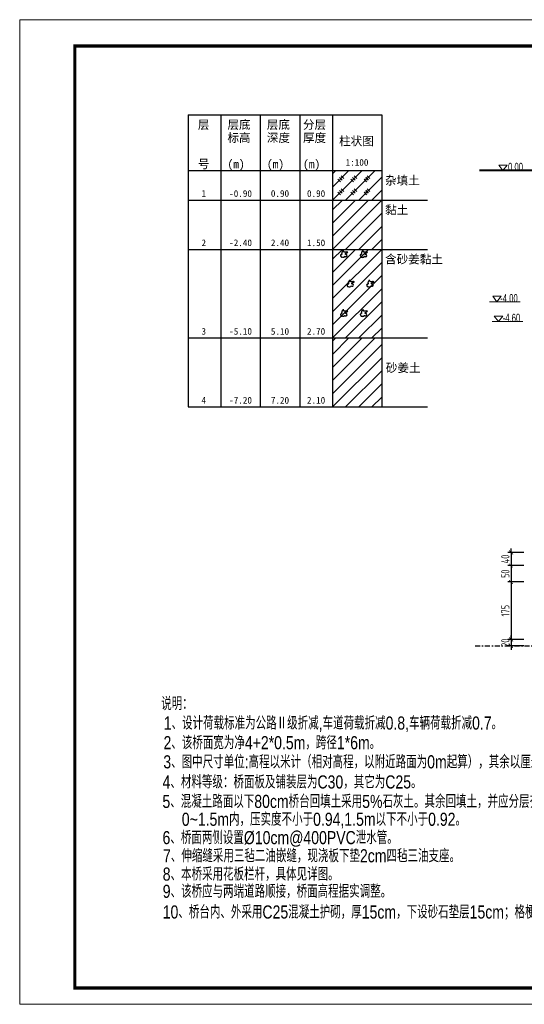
# Model space of a CAD drawing. Header units: inches. Extents: x 112594 to 193184, y 44995 to 116598.
# Tile 80 of 153: x 112594 to 114130, y 103116 to 106117. Entities that reach past the tile are written whole.
import ezdxf
from ezdxf.enums import TextEntityAlignment as Align

# ---------------------------------------------------------------- set-up
doc = ezdxf.new("R2010")
doc.units = ezdxf.units.IN
doc.header["$MEASUREMENT"] = 0
doc.linetypes.add('DASHDOTX2', pattern=[2, 1, -0.5, 0, -0.5])
doc.layers.get('0').update_dxf_attribs({"lineweight": 15})
for name, color, linetype in [('1', 7, 'Continuous'), ('6', 7, 'Continuous'), ('轴线', 3, 'DASHDOTX2')]:
    doc.layers.add(name, color=color, linetype=linetype)
doc.layers.add('BM1', color=7, linetype='Continuous', lineweight=15)
doc.layers.add('轮廓线', color=1, linetype='Continuous', lineweight=40)
doc.styles.add('hz-e', font='hztxt_e.shx', dxfattribs={"width": 0.75, "bigfont": 'hztxt.shx'})
doc.styles.add('HZTXT', font='tssdeng.shx', dxfattribs={"width": 0.75, "bigfont": 'hztxt.shx'})
doc.styles.get("Standard").update_dxf_attribs({"font": 'hztxt_e.shx', "width": 0.7, "bigfont": 'hztxt.shx'})
doc.styles.add('楷体', font='SimSun.ttf', dxfattribs={"width": 0.85})
doc.dimstyles.new('3', dxfattribs={"dimtxt": 25, "dimasz": 12, "dimexe": 10, "dimexo": 30, "dimgap": 5, "dimtad": 1, "dimdec": 0, "dimzin": 0, "dimdsep": 46, "dimtxsty": 'HZTXT', "dimblk": 'ARCHTICK', "dimcen": 0, "dimclrt": 7, "dimazin": 2, "dimtfac": 1, "dimtdec": 0, "dimtix": 1, "dimtmove": 2, "dimatfit": 3, "dimfxl": 250, "dimtolj": 1, "dimtzin": 0, "dimarcsym": 0})

# ---------------------------------------------------------------- blocks, each defined once
blk = doc.blocks.new('三角形')
at = {"layer": '轮廓线', "color": 0, "lineweight": 20}
for p, q in [((24441.9, 199232.1), (24477.5, 199232.1)), ((24459.3, 199208.6), (24441.9, 199232.1)), ((24477.5, 199232.1), (24459.3, 199208.6))]:
    blk.add_line(p, q, dxfattribs=at)
blk = doc.blocks.new('_ArchTick')
at = {"color": 0, "linetype": 'ByBlock', "const_width": 0.15}
blk.add_lwpolyline([(-0.5, -0.5), (0.5, 0.5)], dxfattribs=at)
blk = doc.blocks.new('*D2139')
at = {"color": 0, "lineweight": -2}
for p, q in [((114090.1, 104228.3), (114090.1, 104240.3)), ((114129, 104228.3), (114080.1, 104228.3)), ((114129, 104208.3), (114080.1, 104208.3)), ((114090.1, 104228.3), (114090.1, 104208.3)), ((114090.1, 104208.3), (114090.1, 104196.3))]:
    blk.add_line(p, q, dxfattribs=at)
at = {"color": 0, "lineweight": -2, "xscale": 12, "yscale": 12, "zscale": 12}
for p, rotation in [((114090.1, 104228.3), 270), ((114090.1, 104208.3), 90)]:
    blk.add_blockref('_ArchTick', p, dxfattribs=dict(at, rotation=rotation))
at = {"color": 7, "insert": (114072.6, 104218.3), "char_height": 25, "attachment_point": 5, "rotation": 90, "style": 'HZTXT'}
blk.add_mtext('\\A1;20', dxfattribs=at)
blk = doc.blocks.new('*D2153')
at = {"color": 0, "lineweight": -2}
for p, q in [((114129, 104453.3), (114080.1, 104453.3)), ((114090.1, 104453.3), (114090.1, 104403.3)), ((114129, 104403.3), (114080.1, 104403.3))]:
    blk.add_line(p, q, dxfattribs=at)
at = {"color": 0, "lineweight": -2, "xscale": 12, "yscale": 12, "zscale": 12}
for p, rotation in [((114090.1, 104453.3), 90), ((114090.1, 104403.3), 270)]:
    blk.add_blockref('_ArchTick', p, dxfattribs=dict(at, rotation=rotation))
at = {"color": 7, "insert": (114072.6, 104428.3), "char_height": 25, "attachment_point": 5, "rotation": 90, "style": 'HZTXT'}
blk.add_mtext('\\A1;50', dxfattribs=at)
blk = doc.blocks.new('*D2154')
at = {"color": 0, "lineweight": -2}
for p, q in [((114090.1, 104493.3), (114090.1, 104505.3)), ((114129, 104493.3), (114080.1, 104493.3)), ((114090.1, 104493.3), (114090.1, 104453.3)), ((114129, 104453.3), (114080.1, 104453.3)), ((114090.1, 104453.3), (114090.1, 104441.3))]:
    blk.add_line(p, q, dxfattribs=at)
at = {"color": 0, "lineweight": -2, "xscale": 12, "yscale": 12, "zscale": 12}
for p, rotation in [((114090.1, 104493.3), 270), ((114090.1, 104453.3), 90)]:
    blk.add_blockref('_ArchTick', p, dxfattribs=dict(at, rotation=rotation))
at = {"color": 7, "insert": (114072.6, 104473.3), "char_height": 25, "attachment_point": 5, "rotation": 90, "style": 'HZTXT'}
blk.add_mtext('\\A1;40', dxfattribs=at)
blk = doc.blocks.new('*D2161')
at = {"color": 0, "lineweight": -2}
for p, q in [((114129, 104403.3), (114080.1, 104403.3)), ((114090.1, 104403.3), (114090.1, 104228.3)), ((114129, 104228.3), (114080.1, 104228.3))]:
    blk.add_line(p, q, dxfattribs=at)
at = {"color": 0, "lineweight": -2, "xscale": 12, "yscale": 12, "zscale": 12}
for p, rotation in [((114090.1, 104403.3), 90), ((114090.1, 104228.3), 270)]:
    blk.add_blockref('_ArchTick', p, dxfattribs=dict(at, rotation=rotation))
at = {"color": 7, "insert": (114072.6, 104315.8), "char_height": 25, "attachment_point": 5, "rotation": 90, "style": 'HZTXT'}
blk.add_mtext('\\A1;175', dxfattribs=at)
blk = doc.blocks.new('SJ')
for p, q in [((0.14, 0.43), (0.13, 0.37)), ((0.13, 0.37), (0.14, 0.35)), ((0.17, 0.43), (0.14, 0.43)), ((0.14, 0.35), (0.16, 0.34)), ((0.16, 0.34), (0.2, 0.24)), ((0.22, 0.43), (0.17, 0.43)), ((0.2, 0.24), (0.24, 0.22)), ((0.24, 0.48), (0.22, 0.43)), ((0.27, 0.66), (0.24, 0.64)), ((0.24, 0.64), (0.28, 0.54)), ((0.25, 0.49), (0.24, 0.48)), ((0.24, 0.22), (0.31, 0.21)), ((0.28, 0.49), (0.25, 0.49)), ((0.28, 0.69), (0.27, 0.66)), ((0.3, 0.72), (0.28, 0.69)), ((0.28, 0.54), (0.28, 0.56)), ((0.28, 0.56), (0.28, 0.53)), ((0.28, 0.53), (0.28, 0.49)), ((0.28, 0.49), (0.28, 0.49)), ((0.32, 0.78), (0.3, 0.72)), ((0.31, 0.21), (0.35, 0.2)), ((0.35, 0.81), (0.32, 0.78)), ((0.37, 0.84), (0.35, 0.81)), ((0.35, 0.2), (0.38, 0.19)), ((0.43, 0.85), (0.37, 0.84)), ((0.38, 0.19), (0.43, 0.2)), ((0.47, 0.85), (0.43, 0.85)), ((0.43, 0.2), (0.52, 0.22)), ((0.44, 0.81), (0.45, 0.82)), ((0.44, 0.8), (0.44, 0.81)), ((0.5, 0.73), (0.44, 0.8)), ((0.45, 0.82), (0.47, 0.85)), ((0.56, 0.72), (0.5, 0.73)), ((0.52, 0.22), (0.54, 0.24)), ((0.54, 0.24), (0.55, 0.27)), ((0.55, 0.27), (0.57, 0.3)), ((0.61, 0.72), (0.56, 0.72)), ((0.57, 0.3), (0.62, 0.26)), ((0.66, 0.72), (0.61, 0.72)), ((0.62, 0.26), (0.66, 0.25)), ((0.64, 0.58), (0.67, 0.6)), ((0.64, 0.49), (0.64, 0.58)), ((0.67, 0.48), (0.64, 0.49)), ((0.72, 0.73), (0.66, 0.72)), ((0.66, 0.25), (0.72, 0.26)), ((0.67, 0.6), (0.83, 0.66)), ((0.72, 0.48), (0.67, 0.48)), ((0.79, 0.75), (0.72, 0.73)), ((0.75, 0.47), (0.72, 0.48)), ((0.72, 0.26), (0.78, 0.29)), ((0.81, 0.37), (0.75, 0.47)), ((0.78, 0.29), (0.81, 0.37)), ((0.89, 0.72), (0.79, 0.75)), ((0.83, 0.66), (0.89, 0.72))]:
    blk.add_line(p, q)

msp = doc.modelspace()

# ---------------------------------------------------------------- linework, layer by layer
for p, q in [((114130.44278, 105656.78027), (114056.54606, 105656.78027)), ((114117.93568, 105256.78324), (114024.66849, 105256.78324)), ((114125.52143, 105196.78324), (114032.25424, 105196.78324))]:
    msp.add_line(p, q)
at = {"layer": '1'}
for p, q in [((113106.3192, 105826.78027), (113696.3192, 105826.78027)), ((113106.3192, 105826.78027), (113106.3192, 104936.78027)), ((113106.3192, 105826.78027), (113696.3192, 105826.78027)), ((113206.3192, 105826.78027), (113206.3192, 104936.78027)), ((113326.3192, 105826.78027), (113326.3192, 104936.78027)), ((113446.3192, 105826.78027), (113446.3192, 104936.78027)), ((113546.3192, 105826.78027), (113546.3192, 104936.78027)), ((113696.3192, 105826.78027), (113696.3192, 104936.78027)), ((113106.3192, 105656.78027), (113696.3192, 105656.78027))]:
    msp.add_line(p, q, dxfattribs=at)
at = {"layer": '6'}
for p, q in [((113546.3192, 105566.78027), (113636.3192, 105656.78027)), ((113546.3192, 105606.78027), (113596.3192, 105656.78027)), ((113546.3192, 105646.78027), (113556.3192, 105656.78027)), ((113576.3192, 105636.78027), (113572.3192, 105640.78027)), ((113572.3192, 105640.78027), (113580.3192, 105632.78027)), ((113586.3192, 105566.78027), (113676.3192, 105656.78027)), ((113616.3192, 105636.78027), (113612.3192, 105640.78027)), ((113612.3192, 105640.78027), (113620.3192, 105632.78027)), ((113656.3192, 105636.78027), (113652.3192, 105640.78027)), ((113652.3192, 105640.78027), (113660.3192, 105632.78027)), ((113566.3192, 105626.78027), (113562.3192, 105630.78027)), ((113562.3192, 105630.78027), (113570.3192, 105622.78027)), ((113571.3192, 105631.78027), (113567.3192, 105635.78027)), ((113567.3192, 105635.78027), (113575.3192, 105627.78027)), ((113606.3192, 105626.78027), (113602.3192, 105630.78027)), ((113602.3192, 105630.78027), (113610.3192, 105622.78027)), ((113611.3192, 105631.78027), (113607.3192, 105635.78027)), ((113607.3192, 105635.78027), (113615.3192, 105627.78027)), ((113626.3192, 105566.78027), (113696.3192, 105636.78027)), ((113646.3192, 105626.78027), (113642.3192, 105630.78027)), ((113642.3192, 105630.78027), (113650.3192, 105622.78027)), ((113651.3192, 105631.78027), (113647.3192, 105635.78027)), ((113647.3192, 105635.78027), (113655.3192, 105627.78027)), ((113566.3192, 105586.78027), (113562.3192, 105590.78027)), ((113562.3192, 105590.78027), (113570.3192, 105582.78027)), ((113571.3192, 105591.78027), (113567.3192, 105595.78027)), ((113567.3192, 105595.78027), (113575.3192, 105587.78027)), ((113576.3192, 105596.78027), (113572.3192, 105600.78027)), ((113572.3192, 105600.78027), (113580.3192, 105592.78027)), ((113606.3192, 105586.78027), (113602.3192, 105590.78027)), ((113602.3192, 105590.78027), (113610.3192, 105582.78027)), ((113611.3192, 105591.78027), (113607.3192, 105595.78027)), ((113607.3192, 105595.78027), (113615.3192, 105587.78027)), ((113616.3192, 105596.78027), (113612.3192, 105600.78027)), ((113612.3192, 105600.78027), (113620.3192, 105592.78027)), ((113646.3192, 105586.78027), (113642.3192, 105590.78027)), ((113642.3192, 105590.78027), (113650.3192, 105582.78027)), ((113651.3192, 105591.78027), (113647.3192, 105595.78027)), ((113647.3192, 105595.78027), (113655.3192, 105587.78027)), ((113656.3192, 105596.78027), (113652.3192, 105600.78027)), ((113652.3192, 105600.78027), (113660.3192, 105592.78027)), ((113666.3192, 105566.78027), (113696.3192, 105596.78027)), ((113106.3192, 105566.78027), (113546.3192, 105566.78027)), ((113546.3192, 105566.78027), (113551.3192, 105566.78027)), ((113546.3192, 105416.78027), (113696.3192, 105566.78027)), ((113546.3192, 105456.78027), (113656.3192, 105566.78027)), ((113546.3192, 105496.78027), (113616.3192, 105566.78027)), ((113546.3192, 105536.78027), (113576.3192, 105566.78027)), ((113551.3192, 105566.78027), (113696.3192, 105566.78027)), ((113696.3192, 105566.78027), (113706.3192, 105566.78027)), ((113706.3192, 105566.78027), (113835.89585, 105566.78027)), ((113586.3192, 105416.78027), (113696.3192, 105526.78027)), ((113626.3192, 105416.78027), (113696.3192, 105486.78027)), ((113666.3192, 105416.78027), (113696.3192, 105446.78027)), ((113106.3192, 105416.78027), (113546.3192, 105416.78027)), ((113546.3192, 105416.78027), (113551.3192, 105416.78027)), ((113546.3192, 105266.78027), (113696.3192, 105416.78027)), ((113546.3192, 105306.78027), (113656.3192, 105416.78027)), ((113546.3192, 105346.78027), (113616.3192, 105416.78027)), ((113546.3192, 105386.78027), (113576.3192, 105416.78027)), ((113551.3192, 105416.78027), (113696.3192, 105416.78027)), ((113696.3192, 105416.78027), (113706.3192, 105416.78027)), ((113706.3192, 105416.78027), (113835.89585, 105416.78027)), ((113546.3192, 105226.78027), (113696.3192, 105376.78027)), ((113546.3192, 105186.78027), (113696.3192, 105336.78027)), ((113546.3192, 105146.78027), (113696.3192, 105296.78027)), ((113586.3192, 105146.78027), (113696.3192, 105256.78027)), ((113626.3192, 105146.78027), (113696.3192, 105216.78027)), ((113666.3192, 105146.78027), (113696.3192, 105176.78027)), ((113106.3192, 105146.78027), (113546.3192, 105146.78027)), ((113546.3192, 105146.78027), (113551.3192, 105146.78027)), ((113546.3192, 105016.78027), (113676.3192, 105146.78027)), ((113546.3192, 105056.78027), (113636.3192, 105146.78027)), ((113546.3192, 105096.78027), (113596.3192, 105146.78027)), ((113546.3192, 105136.78027), (113556.3192, 105146.78027)), ((113551.3192, 105146.78027), (113696.3192, 105146.78027)), ((113696.3192, 105146.78027), (113706.3192, 105146.78027)), ((113706.3192, 105146.78027), (113835.89585, 105146.78027)), ((113546.3192, 104976.78027), (113696.3192, 105126.78027)), ((113546.3192, 104936.78027), (113696.3192, 105086.78027)), ((113586.3192, 104936.78027), (113696.3192, 105046.78027)), ((113626.3192, 104936.78027), (113696.3192, 105006.78027)), ((113666.3192, 104936.78027), (113696.3192, 104966.78027)), ((113106.3192, 104936.78027), (113546.3192, 104936.78027)), ((113546.3192, 104936.78027), (113551.3192, 104936.78027)), ((113551.3192, 104936.78027), (113696.3192, 104936.78027)), ((113696.3192, 104936.78027), (113706.3192, 104936.78027)), ((113706.3192, 104936.78027), (113835.89585, 104936.78027))]:
    msp.add_line(p, q, dxfattribs=at)
at = {"layer": 'BM1', "linetype": 'Continuous'}
for p, q in [((116836.39029, 106116.66631), (112593.56197, 106116.66631)), ((112593.56197, 106116.66631), (112593.56197, 103116.36325)), ((112593.56197, 106116.66631), (112593.56197, 103116.36325)), ((112593.56197, 106116.66631), (112593.56197, 103116.36325)), ((116836.39029, 103116.36325), (112593.56197, 103116.36325))]:
    msp.add_line(p, q, dxfattribs=at)
at = {"layer": 'BM1', "color": 0, "linetype": 'Continuous', "const_width": 9.99898}
msp.add_lwpolyline([(112761.40607, 103166.35814), (112761.40607, 106036.36532), (116786.3954, 106036.36532), (116786.3954, 103166.35814)], close=True, dxfattribs=at)
at = {"layer": '轮廓线', "color": 0, "lineweight": 20}
for p, q in [((114052.90769, 105673.72028), (114078.58291, 105673.72028)), ((114065.45352, 105656.78027), (114052.90769, 105673.72028)), ((114078.58291, 105673.72028), (114065.45352, 105656.78027))]:
    msp.add_line(p, q, dxfattribs=at)
at = {"layer": '轮廓线'}
msp.add_line((114532.11826, 105656.78027), (113994.49314, 105656.78027), dxfattribs=at)
at = {"layer": '轴线', "ltscale": 15}
msp.add_line((113980.60826, 104208.30282), (115616.68612, 104208.30282), dxfattribs=at)

# ---------------------------------------------------------------- block references
at = {"xscale": 0.7200000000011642, "yscale": 0.7200000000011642, "zscale": 0.7200000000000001}
for p in [(96435.96484, -38173.37436), (96440.86549, -38233.37436)]:
    msp.add_blockref('三角形', p, dxfattribs=at)
at = {"layer": '6', "xscale": 30, "yscale": 30, "zscale": 30}
for p in [(113566.3192, 105386.78027), (113626.3192, 105386.78027), (113586.3192, 105296.78027), (113646.3192, 105296.78027), (113566.3192, 105206.78027), (113626.3192, 105206.78027)]:
    msp.add_blockref('SJ', p, dxfattribs=at)

# ---------------------------------------------------------------- texts
at = {"width": 0.7}
for s, p in [('0.00', (114080.98212, 105655.65663)), ('-4.00', (114057.13542, 105255.6596)), ('-4.60', (114064.72117, 105195.6596))]:
    msp.add_text(s, height=25, dxfattribs=at).set_placement(p)
at = {"style": 'hz-e', "width": 0.8}
for s, p in [('说明：', (113024.54247, 104012.62298)), ('1、设计荷载标准为公路Ⅱ级折减,车道荷载折减0.8,车辆荷载折减0.7。', (113032.30249, 103953.45131)), ('2、该桥面宽为净4+2*0.5m，跨径1*6m。', (113031.54666, 103893.59048)), ('3、图中尺寸单位:高程以米计（相对高程，以附近路面为0m起算），其余以厘米计。', (113030.99708, 103835.27078)), ('4、材料等级：桥面板及铺装层为C30，其它为C25。', (113028.73887, 103773.95109)), ('5、混凝土路面以下80cm桥台回填土采用5%%%石灰土。其余回填土，并应分层夯实，', (113028.24644, 103714.66442)), ('0~1.5m内，压实度不小于0.94,1.5m以下不小于0.92。', (113087.28127, 103660.24929)), ('6、桥面两侧设置%%c10cm@400PVC泄水管。', (113028.58344, 103604.33003)), ('7、伸缩缝采用三毡二油嵌缝，现浇板下垫2cm四毡三油支座。', (113030.11456, 103548.97923)), ('8、本桥采用花板栏杆，具体见详图。', (113029.22828, 103493.14078)), ('9、该桥应与两端道路顺接，桥面高程据实调整。', (113029.22828, 103440.71806)), ('10、桥台内、外采用C25混凝土护砌，厚15cm，下设砂石垫层15cm；格梗尺寸为30*50cm。', (113029.22828, 103377.69898))]:
    msp.add_text(s, height=40, dxfattribs=at).set_placement(p)
at = {"layer": '1', "style": '楷体'}
for s, height, p in [('层', 25.84, (113136.3192, 105783.78027)), ('层底', 25.84, (113226.3192, 105783.78027)), ('层底', 25.84, (113346.3192, 105783.78027)), ('分层', 25.84, (113456.3192, 105783.78027)), ('标高', 25.84, (113226.3192, 105743.78027)), ('深度', 25.84, (113346.3192, 105743.78027)), ('厚度', 25.84, (113456.3192, 105743.78027)), ('柱状图', 25.84, (113566.3192, 105733.78027)), ('号', 25.84, (113136.3192, 105663.78027)), ('(m)', 25.84, (113226.3192, 105663.78027)), ('(m)', 25.84, (113346.3192, 105663.78027)), ('(m)', 25.84, (113456.3192, 105663.78027)), ('1:100', 20.4, (113586.3192, 105671.78027))]:
    msp.add_text(s, height=height, dxfattribs=at).set_placement(p)
at = {"layer": '6', "style": '楷体'}
for s, height, p in [('杂填土', 25.84, (113706.3192, 105613.78027)), ('1', 20.4, (113147.3192, 105576.78027)), ('黏土', 25.84, (113706.3192, 105523.78027)), ('2', 20.4, (113147.3192, 105426.78027)), ('含砂姜黏土', 25.84, (113706.3192, 105373.78027)), ('3', 20.4, (113147.3192, 105156.78027)), ('砂姜土', 25.84, (113708.75955, 105042.81899)), ('4', 20.4, (113147.3192, 104946.78027))]:
    msp.add_text(s, height=height, dxfattribs=at).set_placement(p)
for s, p in [('-0.90', (113266.3192, 105576.78027)), ('0.90', (113386.3192, 105576.78027)), ('0.90', (113496.3192, 105576.78027)), ('-2.40', (113266.3192, 105426.78027)), ('2.40', (113386.3192, 105426.78027)), ('1.50', (113496.3192, 105426.78027)), ('-5.10', (113266.3192, 105156.78027)), ('5.10', (113386.3192, 105156.78027)), ('2.70', (113496.3192, 105156.78027)), ('-7.20', (113266.3192, 104946.78027)), ('7.20', (113386.3192, 104946.78027)), ('2.10', (113496.3192, 104946.78027))]:
    msp.add_text(s, height=20.4, dxfattribs=at).set_placement(p, align=Align.CENTER)

# ---------------------------------------------------------------- dimensions: what is measured, and where the dimension line sits
for base, p1, p2, picture, middle in [((114090.1109, 104453.30282), (114159.01855, 104493.30282), (114159.01855, 104453.30282), '*D2154', (114072.6109, 104473.30282)), ((114090.1109, 104403.30282), (114159.01855, 104453.30282), (114159.01855, 104403.30282), '*D2153', (114072.6109, 104428.30282)), ((114090.1109, 104228.30282), (114159.01855, 104403.30282), (114159.01855, 104228.30282), '*D2161', (114072.6109, 104315.80282)), ((114090.1109, 104208.30282), (114159.01855, 104228.30282), (114159.01855, 104208.30282), '*D2139', (114072.6109, 104218.30282))]:
    dim = msp.add_linear_dim(base=base, p1=p1, p2=p2, angle=90, dimstyle='3')
    dim.commit()
    dim.dimension.update_dxf_attribs({"geometry": picture, "text_midpoint": middle})

doc.saveas('drawing.dxf')
